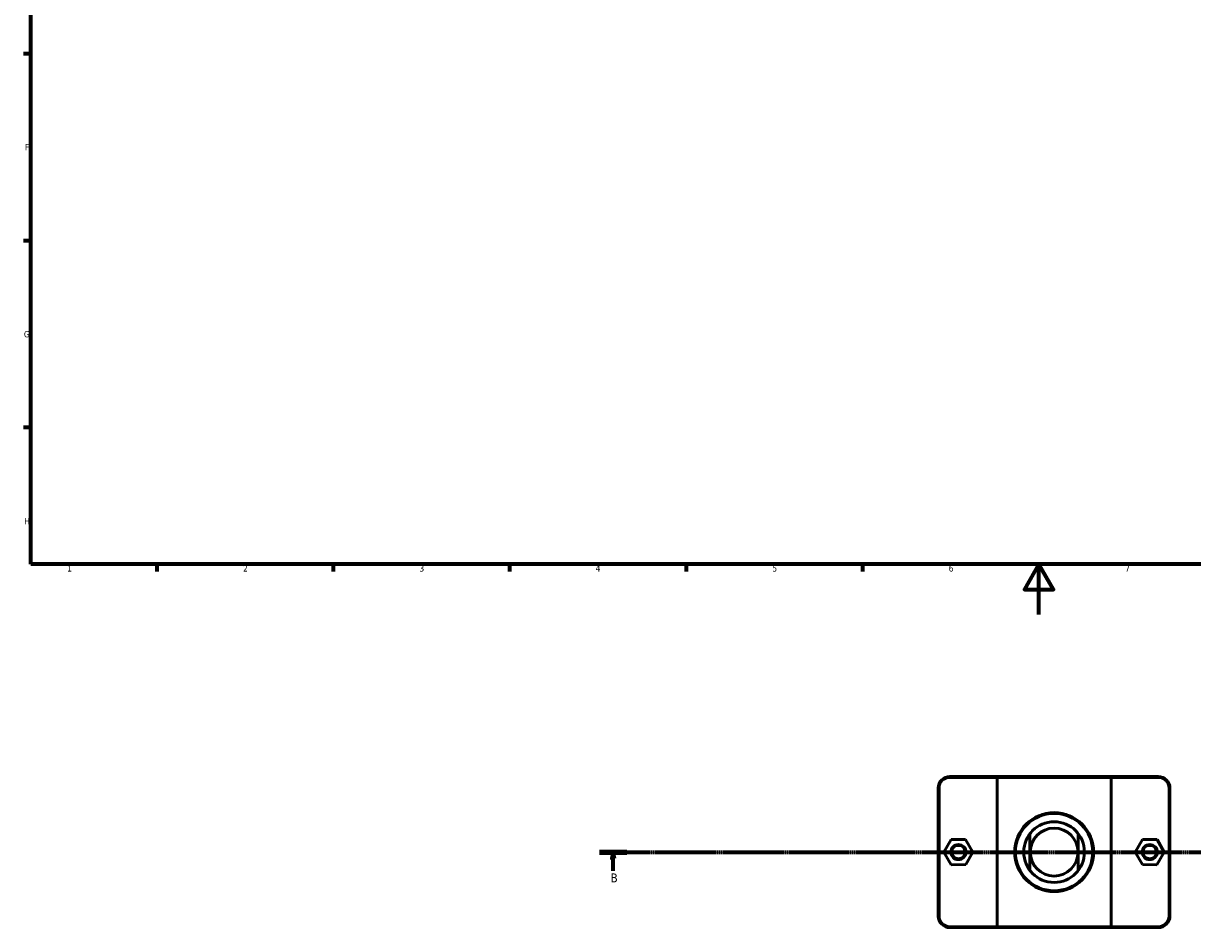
# Model space of a CAD drawing. Header units: millimetres. Extents: x 0 to 902, y -124 to 1184.
# Tile 1 of 4: x 17 to 482, y -124 to 235. Entities that reach past the tile are written whole.
import ezdxf

# ---------------------------------------------------------------- set-up
doc = ezdxf.new("R2010")
doc.units = ezdxf.units.MM
doc.linetypes.add('CHAIN', pattern=[0.7087, 0.4724, -0.0591, 0.1181, -0.0591])
for name, color, linetype, lineweight in [('Border (ISO)', 7, 'Continuous', 70), ('Section Line (ISO)', 7, 'CHAIN', 70), ('Visible (ISO)', 7, 'Continuous', 50), ('Visible Narrow (ISO)', 7, 'Continuous', 35)]:
    doc.layers.add(name, color=color, linetype=linetype, lineweight=lineweight)
doc.styles.add('Label Text (ISO)', font='tahoma.ttf')
doc.styles.add('Note Text (ISO)', font='tahoma.ttf')

# ---------------------------------------------------------------- blocks, each defined once
blk = doc.blocks.new('Borders Default Border')
at = {"layer": 'Border (ISO)'}
for p, q in [((20, 222.75), (17.1, 222.75)), ((20, 148.5), (17.1, 148.5)), ((20, 74.25), (17.1, 74.25)), ((70.08, 20), (70.08, 17.1)), ((140.17, 20), (140.17, 17.1)), ((210.25, 20), (210.25, 17.1)), ((280.33, 20), (280.33, 17.1)), ((350.42, 20), (350.42, 17.1))]:
    blk.add_line(p, q, dxfattribs=at)
at = {"layer": 'Border (ISO)', "flags": 128}
for points in [[(20, 20), (20, 574), (821, 574), (821, 20), (20, 20)], [(420.5, 0), (420.5, 20), (414.73, 10), (426.27, 10), (420.5, 20)]]:
    blk.add_lwpolyline(points, dxfattribs=at)
at = {"layer": 'Border (ISO)', "color": 232, "true_color": 0xca0064, "char_height": 2.5, "attachment_point": 7, "style": 'Note Text (ISO)'}
for s, insert in [('F', (17.7, 184.38)), ('G', (17.31, 110.08)), ('H', (17.44, 35.88)), ('1', (34.48, 17.1)), ('2', (104.37, 17.1)), ('3', (174.43, 17.05)), ('4', (244.42, 17.1)), ('5', (314.64, 17.05)), ('6', (384.66, 17.05)), ('7', (454.77, 17.1))]:
    blk.add_mtext(s, dxfattribs=dict(at, insert=insert))
blk = doc.blocks.new('2dTransSection0')
at = {"layer": 'Section Line (ISO)', "linetype": 'CHAIN'}
blk.add_line((245.95, -94.34), (851.13, -94.34), dxfattribs=at)
at = {"layer": 'Section Line (ISO)', "linetype": 'Continuous', "lineweight": 140}
blk.add_line((245.95, -94.34), (256.86, -94.34), dxfattribs=at)
at = {"layer": 'Section Line (ISO)', "linetype": 'Continuous'}
for p, q in [((251.41, -94.34), (250.91, -96.84)), ((250.91, -96.84), (251.91, -96.84)), ((251.41, -96.84), (251.41, -94.34)), ((251.91, -96.84), (251.41, -94.34)), ((251.41, -101.74), (251.41, -96.84))]:
    blk.add_line(p, q, dxfattribs=at)
at = {"layer": 'Section Line (ISO)', "linetype": 'Continuous', "flags": 128}
blk.add_lwpolyline([(251.91, -96.84), (251.41, -94.34), (250.91, -96.84), (251.91, -96.84)], dxfattribs=at)
at = {"layer": 'Section Line (ISO)'}
blk.add_solid([(251.91, -96.84), (251.41, -94.34), (250.91, -96.84), (251.91, -96.84)], dxfattribs=at)
at = {"layer": 'Section Line (ISO)', "insert": (250.34, -106.34), "char_height": 3.5, "attachment_point": 7, "style": 'Label Text (ISO)'}
blk.add_mtext('B', dxfattribs=at)

msp = doc.modelspace()

# ---------------------------------------------------------------- linework, layer by layer
at = {"layer": 'Visible (ISO)'}
for p, q in [((404.131, -64.34), (385.131, -64.34)), ((385.131, -64.66), (403.904, -64.66)), ((449.159, -64.66), (403.904, -64.66)), ((403.904, -64.66), (403.904, -124.02)), ((404.131, -64.34), (448.931, -64.34)), ((467.931, -64.34), (448.931, -64.34)), ((449.159, -64.66), (467.931, -64.66)), ((449.159, -124.02), (449.159, -64.66)), ((380.531, -68.94), (380.531, -119.74)), ((380.851, -119.74), (380.851, -68.94)), ((472.211, -68.94), (472.211, -119.74)), ((472.531, -119.74), (472.531, -68.94)), ((416.94, -101.649), (416.94, -87.032)), ((436.123, -87.032), (436.123, -101.649)), ((385.618, -89.356), (382.758, -94.371)), ((391.391, -89.325), (385.618, -89.356)), ((394.305, -94.31), (391.391, -89.325)), ((458.758, -94.31), (461.671, -89.325)), ((461.671, -89.325), (467.445, -89.356)), ((467.445, -89.356), (470.305, -94.371)), ((382.758, -94.371), (385.671, -99.356)), ((391.445, -99.325), (394.305, -94.31)), ((461.618, -99.325), (458.758, -94.31)), ((470.305, -94.371), (467.391, -99.356)), ((385.671, -99.356), (391.445, -99.325)), ((467.391, -99.356), (461.618, -99.325)), ((403.904, -124.02), (385.131, -124.02)), ((385.131, -124.34), (404.131, -124.34)), ((403.904, -124.02), (449.159, -124.02)), ((448.931, -124.34), (404.131, -124.34)), ((448.931, -124.34), (467.931, -124.34)), ((467.931, -124.02), (449.159, -124.02))]:
    msp.add_line(p, q, dxfattribs=at)
for centre, radius in [((426.531, -94.34), 15.676), ((426.531, -94.34), 15.356), ((426.531, -94.34), 12.059), ((426.531, -94.34), 9.5), ((426.531, -94.34), 9.5), ((388.531, -94.34), 3), ((388.531, -94.34), 2.68), ((464.531, -94.34), 3), ((464.531, -94.34), 2.68)]:
    msp.add_circle(centre, radius, dxfattribs=at)
for centre, radius, start, end in [((385.131, -68.94), 4.6, 90, 180), ((385.131, -68.94), 4.28, 90, 180), ((467.931, -68.94), 4.6, 0, 90), ((467.931, -68.94), 4.28, 0, 90), ((385.131, -119.74), 4.6, 180, 270), ((385.131, -119.74), 4.28, 180, 270), ((467.931, -119.74), 4.6, 270, 0), ((467.931, -119.74), 4.28, 270, 0)]:
    msp.add_arc(centre, radius, start, end, dxfattribs=at)
for points in [[(404.131, -64.34), (404.055, -64.447), (403.979, -64.554), (403.904, -64.66)], [(448.931, -64.34), (449.007, -64.447), (449.083, -64.554), (449.159, -64.66)], [(404.131, -124.34), (404.055, -124.234), (403.979, -124.127), (403.904, -124.02)], [(448.931, -124.34), (449.007, -124.234), (449.083, -124.127), (449.159, -124.02)]]:
    msp.add_open_spline(points, degree=3, dxfattribs=at)
at = {"layer": 'Visible Narrow (ISO)'}
for p, q in [((385.131, -64.644), (385.131, -64.356)), ((467.931, -64.644), (467.931, -64.356)), ((380.835, -68.94), (380.547, -68.94)), ((472.227, -68.94), (472.515, -68.94)), ((380.835, -119.74), (380.547, -119.74)), ((472.227, -119.74), (472.515, -119.74)), ((385.131, -124.036), (385.131, -124.324)), ((467.931, -124.036), (467.931, -124.324))]:
    msp.add_line(p, q, dxfattribs=at)

# ---------------------------------------------------------------- block references
msp.add_blockref('Borders Default Border', (0, 0))
at = {"layer": 'Section Line (ISO)'}
msp.add_blockref('2dTransSection0', (0, 0), dxfattribs=at)

doc.saveas('drawing.dxf')
